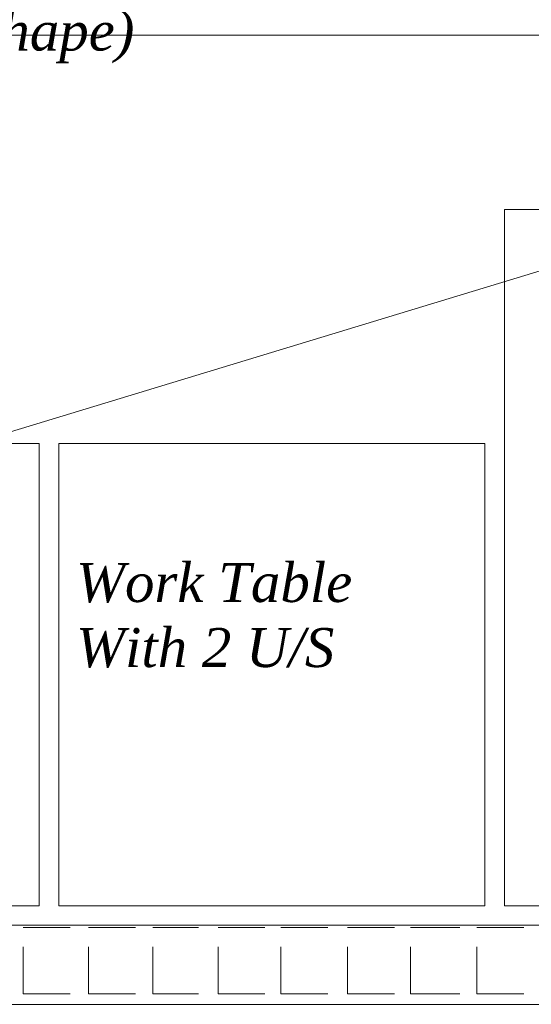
# Model space of a CAD drawing. Header units: millimetres. Extents: x 140304 to 319987, y -10756 to 142544.
# Tile 26 of 203: x 148131 to 148793, y 67683 to 68956. Entities that reach past the tile are written whole.
import ezdxf

# ---------------------------------------------------------------- set-up
doc = ezdxf.new("R2010")
doc.units = ezdxf.units.MM
doc.header["$LTSCALE"] = 10
doc.layers.get('0').update_dxf_attribs({"linetype": 'CONTINUOUS'})
for name, color, linetype, lineweight in [('A wall', 1, 'CONTINUOUS', 15), ('ele_15', 34, 'CONTINUOUS', 15), ('EQUIPMENT', 13, 'CONTINUOUS', 18)]:
    doc.layers.add(name, color=color, linetype=linetype, lineweight=lineweight)
doc.layers.add('hatch', color=7, linetype='CONTINUOUS', lineweight=0, true_color=0x919191)
doc.layers.add('TEXT', color=150, linetype='CONTINUOUS')
doc.styles.get("Standard").update_dxf_attribs({"font": 'verdana.ttf'})

# ---------------------------------------------------------------- blocks, each defined once
blk = doc.blocks.new('Base lucknow')
blk.add_lwpolyline([(144273.2, 87578.4), (155534.3, 87578.4)])
at = {"layer": 'A wall', "ltscale": 0.25}
for points in [[(152566.6, 87680.7), (141919.5, 87680.7)], [(141817.2, 87578.4), (152566.6, 87578.4)]]:
    blk.add_lwpolyline(points, dxfattribs=at)
at = {"layer": 'EQUIPMENT'}
for points in [[(149808.1, 88831.6), (146017.3, 88831.6)], [(149808.1, 88831.6), (146017.3, 87680.7)], [(148758.1, 87705.9), (148758.1, 88606.2)], [(148758.1, 88606.2), (149658.3, 88606.2)], [(148155.9, 88303.7), (147319.4, 88303.7)], [(148155.9, 87705.9), (148155.9, 88303.7)], [(148732.8, 88303.7), (148181.1, 88303.7)], [(148181.1, 88303.7), (148181.1, 87705.9)], [(148732.8, 87705.9), (148732.8, 88303.7)], [(147319.4, 87705.9), (148155.9, 87705.9)], [(148181.1, 87705.9), (148732.8, 87705.9)], [(149658.3, 87705.9), (148758.1, 87705.9)], [(146017.3, 87680.7), (149808.1, 87680.7)]]:
    blk.add_lwpolyline(points, dxfattribs=at)
at = {"layer": 'hatch', "color": 5, "true_color": 0x0e19f1}
for points in [[(148135.1, 87677.8), (148196, 87677.8)], [(148219.7, 87677.8), (148280.5, 87677.8)], [(148302.8, 87677.8), (148362, 87677.8)], [(148387.3, 87677.8), (148448, 87677.8)], [(148468.8, 87677.8), (148529.6, 87677.8)], [(148554.8, 87677.8), (148615.6, 87677.8)], [(148636.4, 87677.8), (148700.2, 87677.8)], [(148722.4, 87677.8), (148783.3, 87677.8)], [(148135.1, 87591.8), (148135.1, 87652.6)], [(148219.7, 87591.8), (148219.7, 87652.6)], [(148302.8, 87591.8), (148302.8, 87652.6)], [(148387.3, 87591.8), (148387.3, 87652.6)], [(148468.8, 87591.8), (148468.8, 87652.6)], [(148554.8, 87591.8), (148554.8, 87652.6)], [(148636.4, 87591.8), (148636.4, 87652.6)], [(148722.4, 87591.8), (148722.4, 87652.6)], [(148135.1, 87591.8), (148196, 87591.8)], [(148219.7, 87591.8), (148280.5, 87591.8)], [(148302.8, 87591.8), (148362, 87591.8)], [(148387.3, 87591.8), (148448, 87591.8)], [(148468.8, 87591.8), (148529.6, 87591.8)], [(148554.8, 87591.8), (148615.6, 87591.8)], [(148636.4, 87591.8), (148700.2, 87591.8)], [(148722.4, 87591.8), (148783.3, 87591.8)]]:
    blk.add_lwpolyline(points, dxfattribs=at)
at = {"layer": 'TEXT', "char_height": 50.448, "attachment_point": 7}
for s, insert in [('{\\fTimes New Roman|b0|i1|c0|p18;Hood (Cross Shape)}', (147656.8, 88795.4)), ('{\\fTimes New Roman|b0|i1|c0|p18;Work Table}', (148203.4, 88097.5)), ('{\\fTimes New Roman|b0|i1|c0|p18;With 2 U/S}', (148203.4, 88013.4))]:
    blk.add_mtext(s, dxfattribs=dict(at, insert=insert))

msp = doc.modelspace()

# ---------------------------------------------------------------- block references
at = {"layer": 'ele_15'}
msp.add_blockref('Base lucknow', (0, -19895.7), dxfattribs=at)

doc.saveas('drawing.dxf')
